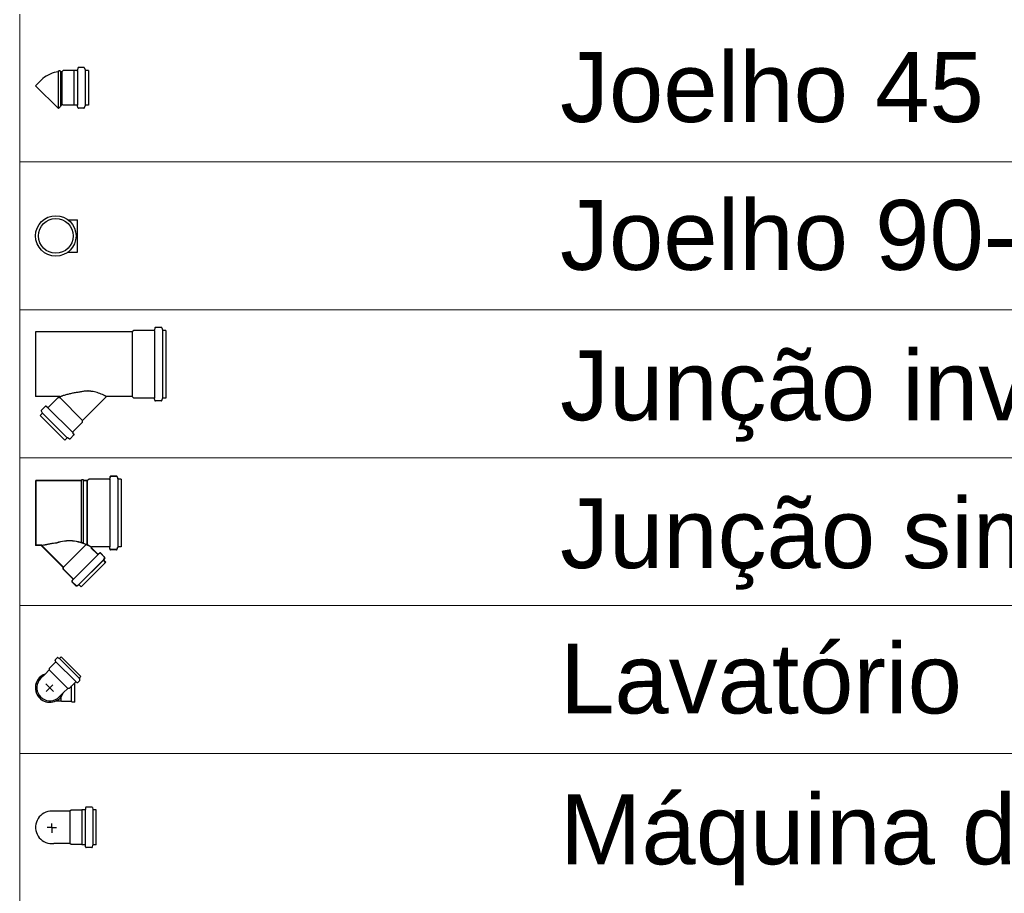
# Model space of a CAD drawing. Header units: millimetres. Extents: x 53 to 3943, y 29 to 3483.
# Tile 47 of 52: x 3912.52 to 3915.61, y 3474.72 to 3477.46. Entities that reach past the tile are written whole.
import ezdxf

# ---------------------------------------------------------------- set-up
doc = ezdxf.new("R2010")
doc.units = ezdxf.units.MM
doc.header["$MEASUREMENT"] = 0
doc.layers.add('DI-Tabelas', color=7, linetype='Continuous', lineweight=5)
doc.layers.add('Simbolos', color=5, linetype='Continuous')
doc.layers.add('Simbolos_int', color=2, linetype='Continuous')
doc.styles.add('Arial', font='txt')

msp = doc.modelspace()

# ---------------------------------------------------------------- linework, layer by layer
at = {"layer": 'DI-Tabelas'}
for p, q in [((3912.516, 3477.0169), (3912.516, 3477.4821)), ((3914.166, 3477.0169), (3912.516, 3477.0169)), ((3912.516, 3476.5517), (3912.516, 3477.0169)), ((3921.1166, 3477.0169), (3914.166, 3477.0169)), ((3914.166, 3476.5517), (3912.516, 3476.5517)), ((3912.516, 3476.0865), (3912.516, 3476.5517)), ((3921.1166, 3476.5517), (3914.166, 3476.5517)), ((3914.166, 3476.0865), (3912.516, 3476.0865)), ((3912.516, 3475.6213), (3912.516, 3476.0865)), ((3921.1166, 3476.0865), (3914.166, 3476.0865)), ((3914.166, 3475.6213), (3912.516, 3475.6213)), ((3912.516, 3475.1561), (3912.516, 3475.6213)), ((3921.1166, 3475.6213), (3914.166, 3475.6213)), ((3914.166, 3475.1561), (3912.516, 3475.1561)), ((3912.516, 3474.6909), (3912.516, 3475.1561)), ((3921.1166, 3475.1561), (3914.166, 3475.1561))]:
    msp.add_line(p, q, dxfattribs=at)
at = {"layer": 'Simbolos', "color": 7}
for p, q in [((3912.6985, 3477.312), (3912.6981, 3477.3067)), ((3912.718, 3477.3138), (3912.7005, 3477.3138)), ((3912.72, 3477.3123), (3912.7216, 3477.3064)), ((3912.6375, 3477.3009), (3912.6378, 3477.3039)), ((3912.6436, 3477.3039), (3912.6378, 3477.3039)), ((3912.6439, 3477.3009), (3912.6436, 3477.3039)), ((3912.6491, 3477.3009), (3912.6439, 3477.3009)), ((3912.6527, 3477.3045), (3912.6491, 3477.3009)), ((3912.6863, 3477.3045), (3912.6527, 3477.3045)), ((3912.6867, 3477.3049), (3912.6863, 3477.3045)), ((3912.6961, 3477.3049), (3912.6867, 3477.3049)), ((3912.7322, 3477.3049), (3912.7235, 3477.3049)), ((3912.7322, 3477.3049), (3912.7322, 3477.1955)), ((3912.5836, 3477.2746), (3912.566, 3477.2569)), ((3912.6491, 3477.1967), (3912.6377, 3477.1852)), ((3912.6527, 3477.1959), (3912.652, 3477.1967)), ((3912.6863, 3477.1959), (3912.6527, 3477.1959)), ((3912.6867, 3477.1955), (3912.6863, 3477.1959)), ((3912.6961, 3477.1955), (3912.6867, 3477.1955)), ((3912.6985, 3477.1884), (3912.6981, 3477.1937)), ((3912.72, 3477.1881), (3912.7216, 3477.194)), ((3912.7322, 3477.1955), (3912.7235, 3477.1955)), ((3912.718, 3477.1866), (3912.7005, 3477.1866)), ((3912.668, 3476.835), (3912.6982, 3476.835)), ((3912.668, 3476.7336), (3912.6982, 3476.7336)), ((3912.8698, 3476.4823), (3912.566, 3476.4823)), ((3912.566, 3476.4823), (3912.566, 3476.2791)), ((3912.8747, 3476.4872), (3912.8698, 3476.4823)), ((3912.9383, 3476.4872), (3912.8747, 3476.4872)), ((3912.9408, 3476.4942), (3912.9403, 3476.4891)), ((3912.9617, 3476.496), (3912.9428, 3476.496)), ((3912.9636, 3476.4946), (3912.9652, 3476.4887)), ((3912.976, 3476.4872), (3912.9671, 3476.4872)), ((3912.976, 3476.4872), (3912.976, 3476.2742)), ((3912.6411, 3476.2791), (3912.566, 3476.2791)), ((3912.6062, 3476.2451), (3912.6366, 3476.2755)), ((3912.6366, 3476.2755), (3912.6422, 3476.2755)), ((3912.6422, 3476.2755), (3912.6425, 3476.2757)), ((3912.7139, 3476.2038), (3912.7887, 3476.2786)), ((3912.8698, 3476.2791), (3912.7901, 3476.2791)), ((3912.8747, 3476.2742), (3912.8698, 3476.2791)), ((3912.9383, 3476.2742), (3912.8747, 3476.2742)), ((3912.9408, 3476.2673), (3912.9403, 3476.2724)), ((3912.9617, 3476.2654), (3912.9428, 3476.2654)), ((3912.9636, 3476.2669), (3912.9652, 3476.2728)), ((3912.976, 3476.2742), (3912.9671, 3476.2742)), ((3912.5841, 3476.2335), (3912.5871, 3476.2281)), ((3912.5844, 3476.2359), (3912.5968, 3476.2483)), ((3912.5995, 3476.2484), (3912.6035, 3476.245)), ((3912.5807, 3476.2196), (3912.5868, 3476.2257)), ((3912.658, 3476.1422), (3912.5807, 3476.2196)), ((3912.6836, 3476.1678), (3912.7139, 3476.1981)), ((3912.7139, 3476.1981), (3912.7139, 3476.2038)), ((3912.658, 3476.1422), (3912.6642, 3476.1484)), ((3912.6719, 3476.1456), (3912.6666, 3476.1487)), ((3912.6743, 3476.1459), (3912.6867, 3476.1583)), ((3912.6868, 3476.161), (3912.6834, 3476.1651)), ((3912.71, 3476.0138), (3912.566, 3476.0138)), ((3912.566, 3476.0138), (3912.566, 3475.8106)), ((3912.7105, 3476.0143), (3912.5665, 3476.0143)), ((3912.5665, 3476.0143), (3912.5665, 3475.8111)), ((3912.71, 3476.0138), (3912.7103, 3476.0168)), ((3912.7161, 3476.0168), (3912.7103, 3476.0168)), ((3912.7105, 3476.0143), (3912.7108, 3476.0173)), ((3912.7166, 3476.0173), (3912.7108, 3476.0173)), ((3912.7164, 3476.0138), (3912.7161, 3476.0168)), ((3912.7288, 3476.0138), (3912.7164, 3476.0138)), ((3912.7169, 3476.0143), (3912.7166, 3476.0173)), ((3912.7293, 3476.0143), (3912.7169, 3476.0143)), ((3912.7337, 3476.0187), (3912.7288, 3476.0138)), ((3912.7342, 3476.0192), (3912.7293, 3476.0143)), ((3912.7974, 3476.0187), (3912.7337, 3476.0187)), ((3912.7979, 3476.0192), (3912.7342, 3476.0192)), ((3912.7998, 3476.0257), (3912.7993, 3476.0206)), ((3912.8003, 3476.0262), (3912.7998, 3476.0211)), ((3912.8207, 3476.0275), (3912.8018, 3476.0275)), ((3912.8212, 3476.028), (3912.8023, 3476.028)), ((3912.8226, 3476.0261), (3912.8242, 3476.0202)), ((3912.8231, 3476.0266), (3912.8247, 3476.0207)), ((3912.835, 3476.0187), (3912.8261, 3476.0187)), ((3912.8355, 3476.0192), (3912.8266, 3476.0192)), ((3912.835, 3476.0187), (3912.835, 3475.8057)), ((3912.8355, 3476.0192), (3912.8355, 3475.8062)), ((3912.5839, 3475.8106), (3912.566, 3475.8106)), ((3912.5844, 3475.8111), (3912.5665, 3475.8111)), ((3912.6532, 3475.7414), (3912.5839, 3475.8106)), ((3912.6537, 3475.7419), (3912.5844, 3475.8111)), ((3912.7609, 3475.7827), (3912.7413, 3475.8023)), ((3912.7614, 3475.7832), (3912.7418, 3475.8028)), ((3912.7974, 3475.8057), (3912.7427, 3475.8057)), ((3912.7979, 3475.8062), (3912.7432, 3475.8062)), ((3912.7998, 3475.7988), (3912.7993, 3475.8039)), ((3912.8003, 3475.7993), (3912.7998, 3475.8044)), ((3912.8207, 3475.7969), (3912.8018, 3475.7969)), ((3912.8212, 3475.7974), (3912.8023, 3475.7974)), ((3912.8226, 3475.7984), (3912.8242, 3475.8043)), ((3912.8231, 3475.7989), (3912.8247, 3475.8048)), ((3912.835, 3475.8057), (3912.8261, 3475.8057)), ((3912.8355, 3475.8062), (3912.8266, 3475.8062)), ((3912.7676, 3475.786), (3912.7636, 3475.7826)), ((3912.7681, 3475.7865), (3912.7641, 3475.7831)), ((3912.7827, 3475.7735), (3912.7703, 3475.7859)), ((3912.7832, 3475.774), (3912.7708, 3475.7864)), ((3912.783, 3475.7711), (3912.78, 3475.7657)), ((3912.7864, 3475.7572), (3912.7803, 3475.7633)), ((3912.7835, 3475.7716), (3912.7805, 3475.7662)), ((3912.7869, 3475.7577), (3912.7808, 3475.7638)), ((3912.6532, 3475.7357), (3912.6532, 3475.7414)), ((3912.6835, 3475.7054), (3912.6532, 3475.7357)), ((3912.6537, 3475.7362), (3912.6537, 3475.7419)), ((3912.684, 3475.7059), (3912.6537, 3475.7362)), ((3912.7864, 3475.7572), (3912.7091, 3475.6798)), ((3912.7869, 3475.7577), (3912.7096, 3475.6803)), ((3912.6803, 3475.6986), (3912.6837, 3475.7027)), ((3912.6808, 3475.6991), (3912.6842, 3475.7032)), ((3912.6928, 3475.6835), (3912.6804, 3475.6959)), ((3912.6933, 3475.684), (3912.6809, 3475.6964)), ((3912.6952, 3475.6832), (3912.7005, 3475.6863)), ((3912.6957, 3475.6837), (3912.701, 3475.6868)), ((3912.7091, 3475.6798), (3912.7029, 3475.686)), ((3912.7096, 3475.6803), (3912.7034, 3475.6865)), ((3912.6343, 3475.4569), (3912.6276, 3475.4501)), ((3912.6368, 3475.4572), (3912.6395, 3475.4556)), ((3912.6463, 3475.4604), (3912.6419, 3475.456)), ((3912.7086, 3475.398), (3912.6463, 3475.4604)), ((3912.6289, 3475.4429), (3912.6088, 3475.4229)), ((3912.6088, 3475.4229), (3912.6088, 3475.4188)), ((3912.6275, 3475.4474), (3912.629, 3475.4456)), ((3912.5818, 3475.3918), (3912.5957, 3475.4056)), ((3912.5957, 3475.4056), (3912.6088, 3475.4188)), ((3912.7055, 3475.3885), (3912.7039, 3475.3912)), ((3912.7086, 3475.398), (3912.7042, 3475.3936)), ((3912.6539, 3475.3474), (3912.6671, 3475.3605)), ((3912.6712, 3475.3605), (3912.6671, 3475.3605)), ((3912.6912, 3475.3806), (3912.6712, 3475.3605)), ((3912.689, 3475.3171), (3912.689, 3475.3783)), ((3912.6957, 3475.3792), (3912.6939, 3475.3807)), ((3912.7052, 3475.386), (3912.6984, 3475.3793)), ((3912.6401, 3475.3336), (3912.6539, 3475.3474)), ((3912.6305, 3475.3215), (3912.6466, 3475.3215)), ((3912.649, 3475.3191), (3912.6466, 3475.3215)), ((3912.679, 3475.3191), (3912.649, 3475.3191)), ((3912.681, 3475.3171), (3912.679, 3475.3191)), ((3912.689, 3475.3171), (3912.681, 3475.3171)), ((3912.674, 3474.9742), (3912.6234, 3474.9742)), ((3912.6776, 3474.9778), (3912.674, 3474.9742)), ((3912.7112, 3474.9778), (3912.6776, 3474.9778)), ((3912.7116, 3474.9782), (3912.7112, 3474.9778)), ((3912.7209, 3474.9782), (3912.7116, 3474.9782)), ((3912.7234, 3474.9853), (3912.7229, 3474.9801)), ((3912.7429, 3474.9871), (3912.7254, 3474.9871)), ((3912.7448, 3474.9857), (3912.7464, 3474.9797)), ((3912.7571, 3474.9782), (3912.7484, 3474.9782)), ((3912.7571, 3474.8688), (3912.7571, 3474.9782)), ((3912.674, 3474.8728), (3912.6234, 3474.8728)), ((3912.6776, 3474.8692), (3912.674, 3474.8728)), ((3912.7112, 3474.8692), (3912.6776, 3474.8692)), ((3912.7116, 3474.8688), (3912.7112, 3474.8692)), ((3912.7209, 3474.8688), (3912.7116, 3474.8688)), ((3912.7234, 3474.8618), (3912.7229, 3474.867)), ((3912.7448, 3474.8614), (3912.7464, 3474.8674)), ((3912.7571, 3474.8688), (3912.7484, 3474.8688)), ((3912.7429, 3474.8599), (3912.7254, 3474.8599))]:
    msp.add_line(p, q, dxfattribs=at)
for points in [[(3912.7005, 3477.3138), (3912.7002, 3477.3138), (3912.6999, 3477.3137), (3912.6996, 3477.3136), (3912.6993, 3477.3134), (3912.6991, 3477.3132), (3912.6989, 3477.3129), (3912.6987, 3477.3126), (3912.6986, 3477.3123), (3912.6985, 3477.312)], [(3912.72, 3477.3123), (3912.7199, 3477.3126), (3912.7198, 3477.3129), (3912.7196, 3477.3131), (3912.7194, 3477.3133), (3912.7191, 3477.3135), (3912.7189, 3477.3136), (3912.7186, 3477.3137), (3912.7183, 3477.3138), (3912.718, 3477.3138)], [(3912.6375, 3477.3009), (3912.6308, 3477.2998), (3912.6242, 3477.2982), (3912.6178, 3477.2961), (3912.6115, 3477.2936), (3912.6054, 3477.2906), (3912.5995, 3477.2872), (3912.5939, 3477.2834), (3912.5886, 3477.2791), (3912.5836, 3477.2746)], [(3912.6961, 3477.3049), (3912.6964, 3477.3049), (3912.6967, 3477.305), (3912.697, 3477.3052), (3912.6973, 3477.3053), (3912.6975, 3477.3056), (3912.6977, 3477.3058), (3912.6979, 3477.3061), (3912.698, 3477.3064), (3912.6981, 3477.3067)], [(3912.7216, 3477.3064), (3912.7217, 3477.3061), (3912.7218, 3477.3059), (3912.722, 3477.3056), (3912.7222, 3477.3054), (3912.7224, 3477.3053), (3912.7227, 3477.3051), (3912.7229, 3477.305), (3912.7232, 3477.3049), (3912.7235, 3477.3049)], [(3912.652, 3477.1967), (3912.6517, 3477.1969), (3912.6514, 3477.1971), (3912.6511, 3477.1972), (3912.6507, 3477.1972), (3912.6504, 3477.1972), (3912.6501, 3477.1972), (3912.6497, 3477.1971), (3912.6494, 3477.1969), (3912.6492, 3477.1967)], [(3912.6981, 3477.1937), (3912.698, 3477.194), (3912.6979, 3477.1943), (3912.6977, 3477.1946), (3912.6975, 3477.1949), (3912.6973, 3477.1951), (3912.697, 3477.1953), (3912.6967, 3477.1954), (3912.6964, 3477.1955), (3912.6961, 3477.1955)], [(3912.6985, 3477.1884), (3912.6986, 3477.1881), (3912.6987, 3477.1878), (3912.6989, 3477.1875), (3912.6991, 3477.1873), (3912.6993, 3477.187), (3912.6996, 3477.1869), (3912.6999, 3477.1867), (3912.7002, 3477.1866), (3912.7005, 3477.1866)], [(3912.718, 3477.1866), (3912.7183, 3477.1866), (3912.7186, 3477.1867), (3912.7189, 3477.1868), (3912.7191, 3477.187), (3912.7194, 3477.1871), (3912.7196, 3477.1873), (3912.7198, 3477.1876), (3912.7199, 3477.1878), (3912.72, 3477.1881)], [(3912.7235, 3477.1955), (3912.7232, 3477.1955), (3912.7229, 3477.1954), (3912.7227, 3477.1953), (3912.7224, 3477.1952), (3912.7222, 3477.195), (3912.722, 3477.1948), (3912.7218, 3477.1946), (3912.7217, 3477.1943), (3912.7216, 3477.194)], [(3912.9383, 3476.4872), (3912.9387, 3476.4873), (3912.939, 3476.4874), (3912.9393, 3476.4875), (3912.9396, 3476.4877), (3912.9398, 3476.4879), (3912.94, 3476.4881), (3912.9402, 3476.4884), (3912.9403, 3476.4887), (3912.9403, 3476.4891)], [(3912.9428, 3476.496), (3912.9425, 3476.496), (3912.9421, 3476.4959), (3912.9418, 3476.4958), (3912.9416, 3476.4956), (3912.9413, 3476.4954), (3912.9411, 3476.4951), (3912.941, 3476.4949), (3912.9409, 3476.4945), (3912.9408, 3476.4942)], [(3912.9636, 3476.4946), (3912.9635, 3476.4948), (3912.9634, 3476.4951), (3912.9632, 3476.4953), (3912.963, 3476.4955), (3912.9628, 3476.4957), (3912.9626, 3476.4959), (3912.9623, 3476.496), (3912.962, 3476.496), (3912.9617, 3476.496)], [(3912.9652, 3476.4887), (3912.9653, 3476.4885), (3912.9654, 3476.4882), (3912.9656, 3476.488), (3912.9658, 3476.4877), (3912.966, 3476.4876), (3912.9663, 3476.4874), (3912.9666, 3476.4873), (3912.9668, 3476.4873), (3912.9671, 3476.4872)], [(3912.6425, 3476.2757), (3912.6427, 3476.2759), (3912.6428, 3476.2761), (3912.6429, 3476.2764), (3912.643, 3476.2766), (3912.6431, 3476.2769), (3912.6431, 3476.2771), (3912.6431, 3476.2774), (3912.643, 3476.2777), (3912.6429, 3476.2779), (3912.6428, 3476.2781), (3912.6427, 3476.2784), (3912.6425, 3476.2786), (3912.6423, 3476.2787), (3912.6421, 3476.2789), (3912.6418, 3476.279), (3912.6416, 3476.2791), (3912.6413, 3476.2791), (3912.6411, 3476.2791)], [(3912.7901, 3476.2791), (3912.7899, 3476.2791), (3912.7898, 3476.2791), (3912.7896, 3476.2791), (3912.7894, 3476.279), (3912.7893, 3476.279), (3912.7891, 3476.2789), (3912.789, 3476.2788), (3912.7888, 3476.2787), (3912.7887, 3476.2786)], [(3912.9403, 3476.2724), (3912.9403, 3476.2727), (3912.9402, 3476.2731), (3912.94, 3476.2733), (3912.9398, 3476.2736), (3912.9396, 3476.2738), (3912.9393, 3476.274), (3912.939, 3476.2741), (3912.9387, 3476.2742), (3912.9383, 3476.2742)], [(3912.9408, 3476.2673), (3912.9409, 3476.2669), (3912.941, 3476.2666), (3912.9411, 3476.2663), (3912.9413, 3476.2661), (3912.9416, 3476.2659), (3912.9418, 3476.2657), (3912.9421, 3476.2656), (3912.9425, 3476.2655), (3912.9428, 3476.2654)], [(3912.9617, 3476.2654), (3912.962, 3476.2655), (3912.9623, 3476.2655), (3912.9626, 3476.2656), (3912.9628, 3476.2658), (3912.963, 3476.2659), (3912.9632, 3476.2662), (3912.9634, 3476.2664), (3912.9635, 3476.2667), (3912.9636, 3476.2669)], [(3912.9671, 3476.2742), (3912.9668, 3476.2742), (3912.9666, 3476.2742), (3912.9663, 3476.2741), (3912.966, 3476.2739), (3912.9658, 3476.2737), (3912.9656, 3476.2735), (3912.9654, 3476.2733), (3912.9653, 3476.273), (3912.9652, 3476.2728)], [(3912.5844, 3476.2359), (3912.5842, 3476.2357), (3912.584, 3476.2354), (3912.5839, 3476.2351), (3912.5839, 3476.2349), (3912.5838, 3476.2346), (3912.5838, 3476.2343), (3912.5839, 3476.234), (3912.584, 3476.2337), (3912.5841, 3476.2335)], [(3912.5868, 3476.2257), (3912.587, 3476.2259), (3912.5872, 3476.2262), (3912.5873, 3476.2265), (3912.5874, 3476.2267), (3912.5874, 3476.227), (3912.5874, 3476.2273), (3912.5874, 3476.2276), (3912.5873, 3476.2279), (3912.5871, 3476.2281)], [(3912.5995, 3476.2484), (3912.5992, 3476.2486), (3912.5989, 3476.2487), (3912.5986, 3476.2488), (3912.5983, 3476.2489), (3912.5979, 3476.2488), (3912.5976, 3476.2488), (3912.5973, 3476.2487), (3912.597, 3476.2485), (3912.5968, 3476.2483)], [(3912.6035, 3476.245), (3912.6038, 3476.2448), (3912.6041, 3476.2447), (3912.6044, 3476.2446), (3912.6047, 3476.2445), (3912.6051, 3476.2446), (3912.6054, 3476.2446), (3912.6057, 3476.2447), (3912.606, 3476.2449), (3912.6062, 3476.2451)], [(3912.6836, 3476.1678), (3912.6834, 3476.1675), (3912.6832, 3476.1672), (3912.6831, 3476.1669), (3912.683, 3476.1666), (3912.683, 3476.1663), (3912.683, 3476.166), (3912.6831, 3476.1656), (3912.6833, 3476.1653), (3912.6835, 3476.1651)], [(3912.6666, 3476.1487), (3912.6663, 3476.1488), (3912.6661, 3476.1489), (3912.6658, 3476.149), (3912.6655, 3476.149), (3912.6652, 3476.1489), (3912.6649, 3476.1488), (3912.6646, 3476.1487), (3912.6644, 3476.1486), (3912.6642, 3476.1484)], [(3912.6719, 3476.1456), (3912.6722, 3476.1455), (3912.6724, 3476.1454), (3912.6727, 3476.1454), (3912.673, 3476.1454), (3912.6733, 3476.1454), (3912.6736, 3476.1455), (3912.6739, 3476.1456), (3912.6741, 3476.1458), (3912.6743, 3476.1459)], [(3912.6867, 3476.1583), (3912.6869, 3476.1586), (3912.6871, 3476.1589), (3912.6872, 3476.1592), (3912.6873, 3476.1595), (3912.6873, 3476.1598), (3912.6873, 3476.1601), (3912.6872, 3476.1605), (3912.687, 3476.1608), (3912.6868, 3476.161)], [(3912.7974, 3476.0187), (3912.7977, 3476.0188), (3912.798, 3476.0189), (3912.7983, 3476.019), (3912.7986, 3476.0192), (3912.7988, 3476.0194), (3912.799, 3476.0196), (3912.7992, 3476.0199), (3912.7993, 3476.0202), (3912.7994, 3476.0206)], [(3912.7979, 3476.0192), (3912.7982, 3476.0193), (3912.7985, 3476.0194), (3912.7988, 3476.0195), (3912.7991, 3476.0197), (3912.7993, 3476.0199), (3912.7995, 3476.0201), (3912.7997, 3476.0204), (3912.7998, 3476.0207), (3912.7999, 3476.0211)], [(3912.8018, 3476.0275), (3912.8015, 3476.0275), (3912.8011, 3476.0274), (3912.8008, 3476.0273), (3912.8006, 3476.0271), (3912.8003, 3476.0269), (3912.8001, 3476.0266), (3912.8, 3476.0264), (3912.7999, 3476.026), (3912.7998, 3476.0257)], [(3912.8023, 3476.028), (3912.802, 3476.028), (3912.8016, 3476.0279), (3912.8013, 3476.0278), (3912.8011, 3476.0276), (3912.8008, 3476.0274), (3912.8006, 3476.0271), (3912.8005, 3476.0269), (3912.8004, 3476.0265), (3912.8003, 3476.0262)], [(3912.8226, 3476.0261), (3912.8225, 3476.0263), (3912.8224, 3476.0266), (3912.8222, 3476.0268), (3912.822, 3476.027), (3912.8218, 3476.0272), (3912.8216, 3476.0274), (3912.8213, 3476.0275), (3912.821, 3476.0275), (3912.8207, 3476.0275)], [(3912.8231, 3476.0266), (3912.823, 3476.0268), (3912.8229, 3476.0271), (3912.8227, 3476.0273), (3912.8225, 3476.0275), (3912.8223, 3476.0277), (3912.8221, 3476.0279), (3912.8218, 3476.028), (3912.8215, 3476.028), (3912.8212, 3476.028)], [(3912.8242, 3476.0202), (3912.8243, 3476.02), (3912.8244, 3476.0197), (3912.8246, 3476.0195), (3912.8248, 3476.0192), (3912.825, 3476.0191), (3912.8253, 3476.0189), (3912.8256, 3476.0188), (3912.8258, 3476.0188), (3912.8261, 3476.0187)], [(3912.8247, 3476.0207), (3912.8248, 3476.0205), (3912.8249, 3476.0202), (3912.8251, 3476.02), (3912.8253, 3476.0197), (3912.8255, 3476.0196), (3912.8258, 3476.0194), (3912.8261, 3476.0193), (3912.8263, 3476.0193), (3912.8266, 3476.0192)], [(3912.5856, 3475.8098), (3912.5855, 3475.8099), (3912.5853, 3475.8101), (3912.5851, 3475.8102), (3912.585, 3475.8104), (3912.5848, 3475.8105), (3912.5846, 3475.8105), (3912.5844, 3475.8106), (3912.5841, 3475.8106), (3912.5839, 3475.8106)], [(3912.5861, 3475.8103), (3912.586, 3475.8104), (3912.5858, 3475.8106), (3912.5856, 3475.8107), (3912.5855, 3475.8109), (3912.5853, 3475.811), (3912.5851, 3475.811), (3912.5849, 3475.8111), (3912.5846, 3475.8111), (3912.5844, 3475.8111)], [(3912.7427, 3475.8057), (3912.7424, 3475.8057), (3912.7422, 3475.8057), (3912.7419, 3475.8056), (3912.7417, 3475.8055), (3912.7415, 3475.8053), (3912.7413, 3475.8052), (3912.7411, 3475.805), (3912.741, 3475.8047), (3912.7409, 3475.8045), (3912.7408, 3475.8043), (3912.7407, 3475.804), (3912.7407, 3475.8037), (3912.7407, 3475.8035), (3912.7408, 3475.8032), (3912.7409, 3475.803), (3912.741, 3475.8027), (3912.7411, 3475.8025), (3912.7413, 3475.8023)], [(3912.7432, 3475.8062), (3912.7429, 3475.8062), (3912.7427, 3475.8062), (3912.7424, 3475.8061), (3912.7422, 3475.806), (3912.742, 3475.8058), (3912.7418, 3475.8057), (3912.7416, 3475.8055), (3912.7415, 3475.8052), (3912.7414, 3475.805), (3912.7413, 3475.8048), (3912.7412, 3475.8045), (3912.7412, 3475.8042), (3912.7412, 3475.804), (3912.7413, 3475.8037), (3912.7414, 3475.8035), (3912.7415, 3475.8032), (3912.7416, 3475.803), (3912.7418, 3475.8028)], [(3912.7994, 3475.8039), (3912.7993, 3475.8042), (3912.7992, 3475.8046), (3912.799, 3475.8048), (3912.7988, 3475.8051), (3912.7986, 3475.8053), (3912.7983, 3475.8055), (3912.798, 3475.8056), (3912.7977, 3475.8057), (3912.7974, 3475.8057)], [(3912.7999, 3475.8044), (3912.7998, 3475.8047), (3912.7997, 3475.8051), (3912.7995, 3475.8053), (3912.7993, 3475.8056), (3912.7991, 3475.8058), (3912.7988, 3475.806), (3912.7985, 3475.8061), (3912.7982, 3475.8062), (3912.7979, 3475.8062)], [(3912.7998, 3475.7988), (3912.7999, 3475.7984), (3912.8, 3475.7981), (3912.8001, 3475.7978), (3912.8003, 3475.7976), (3912.8006, 3475.7974), (3912.8008, 3475.7972), (3912.8011, 3475.7971), (3912.8015, 3475.797), (3912.8018, 3475.7969)], [(3912.8003, 3475.7993), (3912.8004, 3475.7989), (3912.8005, 3475.7986), (3912.8006, 3475.7983), (3912.8008, 3475.7981), (3912.8011, 3475.7979), (3912.8013, 3475.7977), (3912.8016, 3475.7976), (3912.802, 3475.7975), (3912.8023, 3475.7974)], [(3912.8207, 3475.7969), (3912.821, 3475.797), (3912.8213, 3475.797), (3912.8216, 3475.7971), (3912.8218, 3475.7973), (3912.822, 3475.7974), (3912.8222, 3475.7977), (3912.8224, 3475.7979), (3912.8225, 3475.7982), (3912.8226, 3475.7984)], [(3912.8212, 3475.7974), (3912.8215, 3475.7975), (3912.8218, 3475.7975), (3912.8221, 3475.7976), (3912.8223, 3475.7978), (3912.8225, 3475.7979), (3912.8227, 3475.7982), (3912.8229, 3475.7984), (3912.823, 3475.7987), (3912.8231, 3475.7989)], [(3912.8261, 3475.8057), (3912.8258, 3475.8057), (3912.8256, 3475.8057), (3912.8253, 3475.8056), (3912.825, 3475.8054), (3912.8248, 3475.8052), (3912.8246, 3475.805), (3912.8244, 3475.8048), (3912.8243, 3475.8045), (3912.8242, 3475.8043)], [(3912.8266, 3475.8062), (3912.8263, 3475.8062), (3912.8261, 3475.8062), (3912.8258, 3475.8061), (3912.8255, 3475.8059), (3912.8253, 3475.8057), (3912.8251, 3475.8055), (3912.8249, 3475.8053), (3912.8248, 3475.805), (3912.8247, 3475.8048)], [(3912.7609, 3475.7827), (3912.7611, 3475.7825), (3912.7614, 3475.7823), (3912.7617, 3475.7822), (3912.7621, 3475.7822), (3912.7624, 3475.7821), (3912.7627, 3475.7822), (3912.763, 3475.7823), (3912.7633, 3475.7824), (3912.7636, 3475.7826)], [(3912.7614, 3475.7832), (3912.7616, 3475.783), (3912.7619, 3475.7828), (3912.7622, 3475.7827), (3912.7626, 3475.7827), (3912.7629, 3475.7826), (3912.7632, 3475.7827), (3912.7635, 3475.7828), (3912.7638, 3475.7829), (3912.7641, 3475.7831)], [(3912.7703, 3475.7859), (3912.7701, 3475.7861), (3912.7698, 3475.7863), (3912.7695, 3475.7864), (3912.7692, 3475.7864), (3912.7689, 3475.7865), (3912.7685, 3475.7864), (3912.7682, 3475.7863), (3912.7679, 3475.7862), (3912.7676, 3475.786)], [(3912.7708, 3475.7864), (3912.7706, 3475.7866), (3912.7703, 3475.7868), (3912.77, 3475.7869), (3912.7697, 3475.7869), (3912.7694, 3475.787), (3912.769, 3475.7869), (3912.7687, 3475.7868), (3912.7684, 3475.7867), (3912.7681, 3475.7865)], [(3912.78, 3475.7657), (3912.7799, 3475.7655), (3912.7798, 3475.7652), (3912.7797, 3475.7649), (3912.7797, 3475.7646), (3912.7798, 3475.7643), (3912.7798, 3475.7641), (3912.7799, 3475.7638), (3912.7801, 3475.7635), (3912.7803, 3475.7633)], [(3912.7805, 3475.7662), (3912.7804, 3475.766), (3912.7803, 3475.7657), (3912.7802, 3475.7654), (3912.7802, 3475.7651), (3912.7803, 3475.7648), (3912.7803, 3475.7646), (3912.7804, 3475.7643), (3912.7806, 3475.764), (3912.7808, 3475.7638)], [(3912.7831, 3475.7711), (3912.7832, 3475.7713), (3912.7833, 3475.7716), (3912.7833, 3475.7719), (3912.7833, 3475.7722), (3912.7833, 3475.7725), (3912.7832, 3475.7727), (3912.7831, 3475.773), (3912.7829, 3475.7733), (3912.7827, 3475.7735)], [(3912.7836, 3475.7716), (3912.7837, 3475.7718), (3912.7838, 3475.7721), (3912.7838, 3475.7724), (3912.7838, 3475.7727), (3912.7838, 3475.773), (3912.7837, 3475.7732), (3912.7836, 3475.7735), (3912.7834, 3475.7738), (3912.7832, 3475.774)], [(3912.6837, 3475.7027), (3912.6839, 3475.7029), (3912.684, 3475.7032), (3912.6841, 3475.7035), (3912.6841, 3475.7039), (3912.6841, 3475.7042), (3912.684, 3475.7045), (3912.6839, 3475.7048), (3912.6838, 3475.7051), (3912.6835, 3475.7054)], [(3912.6842, 3475.7032), (3912.6844, 3475.7034), (3912.6845, 3475.7037), (3912.6846, 3475.704), (3912.6846, 3475.7044), (3912.6846, 3475.7047), (3912.6845, 3475.705), (3912.6844, 3475.7053), (3912.6843, 3475.7056), (3912.684, 3475.7059)], [(3912.6803, 3475.6986), (3912.6801, 3475.6984), (3912.6799, 3475.6981), (3912.6799, 3475.6977), (3912.6798, 3475.6974), (3912.6798, 3475.6971), (3912.6799, 3475.6968), (3912.68, 3475.6965), (3912.6802, 3475.6962), (3912.6804, 3475.6959)], [(3912.6808, 3475.6991), (3912.6806, 3475.6989), (3912.6804, 3475.6986), (3912.6804, 3475.6982), (3912.6803, 3475.6979), (3912.6803, 3475.6976), (3912.6804, 3475.6973), (3912.6805, 3475.697), (3912.6807, 3475.6967), (3912.6809, 3475.6964)], [(3912.6928, 3475.6835), (3912.693, 3475.6833), (3912.6933, 3475.6832), (3912.6935, 3475.6831), (3912.6938, 3475.683), (3912.6941, 3475.6829), (3912.6944, 3475.683), (3912.6947, 3475.683), (3912.6949, 3475.6831), (3912.6952, 3475.6832)], [(3912.6933, 3475.684), (3912.6935, 3475.6838), (3912.6938, 3475.6837), (3912.694, 3475.6836), (3912.6943, 3475.6835), (3912.6946, 3475.6834), (3912.6949, 3475.6835), (3912.6952, 3475.6835), (3912.6954, 3475.6836), (3912.6957, 3475.6837)], [(3912.7029, 3475.686), (3912.7027, 3475.6862), (3912.7025, 3475.6863), (3912.7022, 3475.6864), (3912.7019, 3475.6865), (3912.7016, 3475.6866), (3912.7014, 3475.6866), (3912.7011, 3475.6865), (3912.7008, 3475.6864), (3912.7005, 3475.6863)], [(3912.7034, 3475.6865), (3912.7032, 3475.6867), (3912.703, 3475.6868), (3912.7027, 3475.6869), (3912.7024, 3475.687), (3912.7021, 3475.6871), (3912.7019, 3475.6871), (3912.7016, 3475.687), (3912.7013, 3475.6869), (3912.701, 3475.6868)], [(3912.6367, 3475.4572), (3912.6365, 3475.4573), (3912.6362, 3475.4574), (3912.6359, 3475.4575), (3912.6356, 3475.4575), (3912.6353, 3475.4574), (3912.6351, 3475.4574), (3912.6348, 3475.4572), (3912.6346, 3475.4571), (3912.6343, 3475.4569)], [(3912.6395, 3475.4557), (3912.6397, 3475.4555), (3912.64, 3475.4554), (3912.6403, 3475.4554), (3912.6406, 3475.4554), (3912.6409, 3475.4554), (3912.6412, 3475.4555), (3912.6414, 3475.4556), (3912.6417, 3475.4558), (3912.6419, 3475.456)], [(3912.6276, 3475.4501), (3912.6274, 3475.4499), (3912.6272, 3475.4496), (3912.6271, 3475.4493), (3912.627, 3475.449), (3912.627, 3475.4486), (3912.627, 3475.4483), (3912.6271, 3475.448), (3912.6273, 3475.4477), (3912.6275, 3475.4474)], [(3912.6289, 3475.4429), (3912.6291, 3475.4432), (3912.6292, 3475.4435), (3912.6294, 3475.4438), (3912.6294, 3475.4441), (3912.6294, 3475.4444), (3912.6294, 3475.4448), (3912.6293, 3475.4451), (3912.6292, 3475.4454), (3912.629, 3475.4456)], [(3912.5819, 3475.3918), (3912.5773, 3475.3863), (3912.5737, 3475.3801), (3912.5712, 3475.3734), (3912.57, 3475.3663), (3912.57, 3475.3591), (3912.5712, 3475.352), (3912.5737, 3475.3453), (3912.5773, 3475.3391), (3912.5819, 3475.3336), (3912.5874, 3475.329), (3912.5936, 3475.3254), (3912.6003, 3475.3229), (3912.6074, 3475.3217), (3912.6146, 3475.3217), (3912.6216, 3475.3229), (3912.6284, 3475.3254), (3912.6346, 3475.329), (3912.6401, 3475.3336)], [(3912.7043, 3475.3936), (3912.7041, 3475.3934), (3912.7039, 3475.3931), (3912.7038, 3475.3929), (3912.7037, 3475.3926), (3912.7037, 3475.3923), (3912.7037, 3475.392), (3912.7037, 3475.3917), (3912.7038, 3475.3914), (3912.7039, 3475.3912)], [(3912.6939, 3475.3807), (3912.6937, 3475.3809), (3912.6934, 3475.381), (3912.6931, 3475.3811), (3912.6927, 3475.3812), (3912.6924, 3475.3811), (3912.6921, 3475.3811), (3912.6918, 3475.381), (3912.6915, 3475.3808), (3912.6912, 3475.3806)], [(3912.6957, 3475.3792), (3912.696, 3475.379), (3912.6963, 3475.3788), (3912.6966, 3475.3787), (3912.6969, 3475.3787), (3912.6973, 3475.3787), (3912.6976, 3475.3788), (3912.6979, 3475.3789), (3912.6982, 3475.3791), (3912.6984, 3475.3793)], [(3912.7052, 3475.386), (3912.7054, 3475.3863), (3912.7055, 3475.3865), (3912.7056, 3475.3868), (3912.7057, 3475.3871), (3912.7058, 3475.3873), (3912.7058, 3475.3876), (3912.7057, 3475.3879), (3912.7056, 3475.3882), (3912.7055, 3475.3885)], [(3912.6234, 3474.9742), (3912.617, 3474.9746), (3912.6106, 3474.9742), (3912.6043, 3474.973), (3912.5982, 3474.971), (3912.5924, 3474.9683), (3912.587, 3474.9649), (3912.5821, 3474.9608), (3912.5777, 3474.9561), (3912.5739, 3474.9509), (3912.5708, 3474.9453), (3912.5685, 3474.9393), (3912.5669, 3474.9331), (3912.5661, 3474.9267), (3912.5661, 3474.9203), (3912.5669, 3474.914), (3912.5685, 3474.9077), (3912.5708, 3474.9018), (3912.5739, 3474.8962), (3912.5777, 3474.891), (3912.5821, 3474.8863), (3912.587, 3474.8822), (3912.5924, 3474.8788), (3912.5982, 3474.876), (3912.6043, 3474.874), (3912.6106, 3474.8728), (3912.617, 3474.8724), (3912.6234, 3474.8728)], [(3912.7209, 3474.9782), (3912.7213, 3474.9783), (3912.7216, 3474.9783), (3912.7219, 3474.9785), (3912.7222, 3474.9787), (3912.7224, 3474.9789), (3912.7226, 3474.9791), (3912.7228, 3474.9794), (3912.7229, 3474.9797), (3912.7229, 3474.9801)], [(3912.7254, 3474.9871), (3912.7251, 3474.9871), (3912.7247, 3474.987), (3912.7244, 3474.9869), (3912.7242, 3474.9867), (3912.7239, 3474.9865), (3912.7237, 3474.9862), (3912.7236, 3474.9859), (3912.7234, 3474.9856), (3912.7234, 3474.9853)], [(3912.7448, 3474.9857), (3912.7447, 3474.9859), (3912.7446, 3474.9862), (3912.7444, 3474.9864), (3912.7442, 3474.9866), (3912.744, 3474.9868), (3912.7438, 3474.9869), (3912.7435, 3474.987), (3912.7432, 3474.9871), (3912.7429, 3474.9871)], [(3912.7464, 3474.9797), (3912.7465, 3474.9794), (3912.7467, 3474.9792), (3912.7468, 3474.9789), (3912.747, 3474.9787), (3912.7473, 3474.9786), (3912.7475, 3474.9784), (3912.7478, 3474.9783), (3912.7481, 3474.9783), (3912.7484, 3474.9782)], [(3912.7229, 3474.867), (3912.7229, 3474.8673), (3912.7228, 3474.8676), (3912.7226, 3474.8679), (3912.7224, 3474.8682), (3912.7222, 3474.8684), (3912.7219, 3474.8686), (3912.7216, 3474.8687), (3912.7213, 3474.8688), (3912.7209, 3474.8688)], [(3912.7484, 3474.8688), (3912.7481, 3474.8688), (3912.7478, 3474.8687), (3912.7475, 3474.8686), (3912.7473, 3474.8685), (3912.747, 3474.8683), (3912.7468, 3474.8681), (3912.7467, 3474.8679), (3912.7465, 3474.8676), (3912.7464, 3474.8674)], [(3912.7234, 3474.8618), (3912.7234, 3474.8614), (3912.7236, 3474.8611), (3912.7237, 3474.8608), (3912.7239, 3474.8606), (3912.7242, 3474.8604), (3912.7244, 3474.8602), (3912.7247, 3474.86), (3912.7251, 3474.86), (3912.7254, 3474.8599)], [(3912.7429, 3474.8599), (3912.7432, 3474.86), (3912.7435, 3474.86), (3912.7438, 3474.8601), (3912.744, 3474.8603), (3912.7442, 3474.8604), (3912.7444, 3474.8606), (3912.7446, 3474.8609), (3912.7447, 3474.8611), (3912.7448, 3474.8614)]]:
    msp.add_lwpolyline(points, dxfattribs=at)
msp.add_circle((3912.6296, 3476.7843), 0.0636, dxfattribs=at)
at = {"layer": 'Simbolos_int', "color": 7}
for p, q in [((3912.6375, 3477.3009), (3912.6375, 3477.1854)), ((3912.6439, 3477.3009), (3912.6439, 3477.1914)), ((3912.6491, 3477.3009), (3912.6491, 3477.1966)), ((3912.6867, 3477.3049), (3912.6867, 3477.1955)), ((3912.6979, 3477.3049), (3912.6979, 3477.1955)), ((3912.722, 3477.3049), (3912.722, 3477.1955)), ((3912.6377, 3477.1852), (3912.566, 3477.2569)), ((3912.6982, 3476.7336), (3912.6982, 3476.835)), ((3912.8698, 3476.4823), (3912.8698, 3476.2791)), ((3912.9402, 3476.4872), (3912.9402, 3476.2742)), ((3912.9656, 3476.4872), (3912.9656, 3476.2742)), ((3912.6422, 3476.2755), (3912.7139, 3476.2038)), ((3912.6823, 3476.1665), (3912.6049, 3476.2438)), ((3912.6653, 3476.1495), (3912.5879, 3476.2268)), ((3912.71, 3475.8185), (3912.71, 3476.0138)), ((3912.7105, 3475.819), (3912.7105, 3476.0143)), ((3912.7164, 3475.8163), (3912.7164, 3476.0138)), ((3912.7169, 3475.8168), (3912.7169, 3476.0143)), ((3912.7288, 3475.8111), (3912.7288, 3476.0138)), ((3912.7293, 3475.8116), (3912.7293, 3476.0143)), ((3912.7992, 3476.0187), (3912.7992, 3475.8057)), ((3912.7997, 3476.0192), (3912.7997, 3475.8062)), ((3912.8246, 3476.0187), (3912.8246, 3475.8057)), ((3912.8251, 3476.0192), (3912.8251, 3475.8062)), ((3912.7247, 3475.8129), (3912.6532, 3475.7414)), ((3912.7252, 3475.8134), (3912.6537, 3475.7419)), ((3912.7622, 3475.7814), (3912.6848, 3475.7041)), ((3912.7627, 3475.7819), (3912.6853, 3475.7046)), ((3912.7792, 3475.7644), (3912.7018, 3475.6871)), ((3912.7797, 3475.7649), (3912.7023, 3475.6876)), ((3912.6408, 3475.4549), (3912.7032, 3475.3925)), ((3912.6301, 3475.4442), (3912.6925, 3475.3819)), ((3912.6088, 3475.4188), (3912.6671, 3475.3605)), ((3912.6227, 3475.351), (3912.5985, 3475.3752)), ((3912.5996, 3475.3513), (3912.6201, 3475.3718)), ((3912.679, 3475.3191), (3912.679, 3475.3683)), ((3912.6466, 3475.3215), (3912.6466, 3475.3342)), ((3912.674, 3474.9742), (3912.674, 3474.8728)), ((3912.7116, 3474.9782), (3912.7116, 3474.8688)), ((3912.7228, 3474.8688), (3912.7228, 3474.9782)), ((3912.7468, 3474.8688), (3912.7468, 3474.9782)), ((3912.6171, 3474.9235), (3912.6171, 3474.9359)), ((3912.6171, 3474.9235), (3912.602, 3474.9235)), ((3912.6171, 3474.9235), (3912.6171, 3474.9057)), ((3912.6171, 3474.9235), (3912.6314, 3474.9235))]:
    msp.add_line(p, q, dxfattribs=at)
for points in [[(3912.702, 3476.2924), (3912.6991, 3476.2921), (3912.6962, 3476.2917), (3912.6932, 3476.2913), (3912.6903, 3476.2908), (3912.6875, 3476.2903), (3912.6846, 3476.2897), (3912.6817, 3476.2891), (3912.6788, 3476.2884), (3912.676, 3476.2877)], [(3912.7273, 3476.2961), (3912.7245, 3476.2959), (3912.7216, 3476.2957), (3912.7188, 3476.2954), (3912.716, 3476.295), (3912.7132, 3476.2946), (3912.7104, 3476.2941), (3912.7076, 3476.2936), (3912.7048, 3476.293), (3912.702, 3476.2924)], [(3912.7314, 3476.2964), (3912.7309, 3476.2964), (3912.7305, 3476.2963), (3912.73, 3476.2963), (3912.7296, 3476.2963), (3912.7291, 3476.2963), (3912.7287, 3476.2963), (3912.7282, 3476.2962), (3912.7278, 3476.2962), (3912.7273, 3476.2961)], [(3912.7424, 3476.295), (3912.7412, 3476.2952), (3912.74, 3476.2954), (3912.7387, 3476.2956), (3912.7375, 3476.2958), (3912.7363, 3476.2959), (3912.7351, 3476.296), (3912.7338, 3476.2962), (3912.7326, 3476.2963), (3912.7314, 3476.2964)], [(3912.7802, 3476.2832), (3912.7762, 3476.2851), (3912.7721, 3476.2868), (3912.768, 3476.2884), (3912.7638, 3476.2899), (3912.7596, 3476.2912), (3912.7554, 3476.2924), (3912.7511, 3476.2934), (3912.7468, 3476.2943), (3912.7424, 3476.295)], [(3912.6504, 3476.2807), (3912.6495, 3476.2804), (3912.6487, 3476.2801), (3912.6479, 3476.2798), (3912.647, 3476.2795), (3912.6462, 3476.2791), (3912.6454, 3476.2788), (3912.6446, 3476.2784), (3912.6438, 3476.2781), (3912.643, 3476.2777)], [(3912.676, 3476.2876), (3912.6731, 3476.2871), (3912.6702, 3476.2865), (3912.6673, 3476.2858), (3912.6645, 3476.2851), (3912.6616, 3476.2843), (3912.6588, 3476.2835), (3912.656, 3476.2826), (3912.6531, 3476.2817), (3912.6504, 3476.2807)], [(3912.7894, 3476.279), (3912.7884, 3476.2795), (3912.7874, 3476.28), (3912.7864, 3476.2805), (3912.7853, 3476.281), (3912.7843, 3476.2815), (3912.7833, 3476.2819), (3912.7822, 3476.2824), (3912.7812, 3476.2828), (3912.7802, 3476.2833)], [(3912.6889, 3475.8242), (3912.6826, 3475.8248), (3912.6762, 3475.8251), (3912.6699, 3475.825), (3912.6635, 3475.8247), (3912.6572, 3475.8241), (3912.6509, 3475.8231), (3912.6447, 3475.8219), (3912.6385, 3475.8204), (3912.6324, 3475.8186)], [(3912.6319, 3475.8181), (3912.6267, 3475.8173), (3912.6216, 3475.8165), (3912.6164, 3475.8156), (3912.6113, 3475.8147), (3912.6061, 3475.8138), (3912.601, 3475.8128), (3912.5958, 3475.8118), (3912.5907, 3475.8108), (3912.5856, 3475.8098)], [(3912.6324, 3475.8186), (3912.6272, 3475.8178), (3912.6221, 3475.817), (3912.6169, 3475.8161), (3912.6118, 3475.8152), (3912.6066, 3475.8143), (3912.6015, 3475.8133), (3912.5963, 3475.8123), (3912.5912, 3475.8113), (3912.5861, 3475.8103)], [(3912.6884, 3475.8237), (3912.6821, 3475.8243), (3912.6757, 3475.8246), (3912.6694, 3475.8245), (3912.663, 3475.8242), (3912.6567, 3475.8236), (3912.6504, 3475.8226), (3912.6442, 3475.8214), (3912.638, 3475.8199), (3912.6319, 3475.8181)], [(3912.7409, 3475.8047), (3912.7355, 3475.8077), (3912.7299, 3475.8106), (3912.7242, 3475.8132), (3912.7185, 3475.8155), (3912.7126, 3475.8177), (3912.7066, 3475.8196), (3912.7006, 3475.8212), (3912.6945, 3475.8226), (3912.6884, 3475.8238)], [(3912.7414, 3475.8052), (3912.736, 3475.8082), (3912.7304, 3475.8111), (3912.7247, 3475.8137), (3912.719, 3475.816), (3912.7131, 3475.8182), (3912.7071, 3475.8201), (3912.7011, 3475.8217), (3912.695, 3475.8231), (3912.6889, 3475.8243)], [(3912.5957, 3475.4057), (3912.5895, 3475.4029), (3912.5837, 3475.3993), (3912.5786, 3475.3948), (3912.5742, 3475.3896), (3912.5706, 3475.3839), (3912.5679, 3475.3776), (3912.5662, 3475.3711), (3912.5654, 3475.3643), (3912.5657, 3475.3575), (3912.567, 3475.3508), (3912.5692, 3475.3444), (3912.5724, 3475.3384), (3912.5764, 3475.333), (3912.5812, 3475.3281), (3912.5867, 3475.3241), (3912.5927, 3475.3209), (3912.5991, 3475.3187), (3912.6058, 3475.3174), (3912.6126, 3475.3171), (3912.6193, 3475.3179), (3912.6259, 3475.3196), (3912.6321, 3475.3223), (3912.6379, 3475.3259), (3912.6431, 3475.3303), (3912.6475, 3475.3354), (3912.6512, 3475.3412), (3912.6539, 3475.3474)], [(3912.5957, 3475.4057), (3912.5906, 3475.4035), (3912.5859, 3475.4008), (3912.5815, 3475.3975), (3912.5776, 3475.3937), (3912.5741, 3475.3895), (3912.5711, 3475.3849), (3912.5688, 3475.3799), (3912.567, 3475.3748), (3912.5659, 3475.3694), (3912.5654, 3475.364), (3912.5656, 3475.3585), (3912.5664, 3475.3531), (3912.5679, 3475.3478), (3912.57, 3475.3428), (3912.5727, 3475.338), (3912.5759, 3475.3336), (3912.5796, 3475.3296), (3912.5838, 3475.3261), (3912.5884, 3475.3231), (3912.5933, 3475.3207), (3912.5985, 3475.3188), (3912.6038, 3475.3177), (3912.6093, 3475.3171), (3912.6148, 3475.3173), (3912.6202, 3475.318), (3912.6255, 3475.3195), (3912.6305, 3475.3215)]]:
    msp.add_lwpolyline(points, dxfattribs=at)
msp.add_circle((3912.6296, 3476.7843), 0.0547, dxfattribs=at)

# ---------------------------------------------------------------- texts
at = {"layer": 'DI-Tabelas', "char_height": 0.22, "attachment_point": 7, "line_spacing_factor": 0.6, "style": 'Arial'}
for s, insert, width in [('Joelho 45', (3914.216, 3477.1395), 2.602148), ('Joelho 90- coluna', (3914.216, 3476.6743), 4.736719), ('Junção invertida', (3914.216, 3476.1365), 4.369336), ('Junção simples', (3914.216, 3475.6713), 4.135254), ('Lavatório  Residencial com sifão', (3914.216, 3475.2787), 8.637598), ('Máquina de Lavar Roupas DN 50mm', (3914.216, 3474.7409), 9.90498)]:
    msp.add_mtext(s, dxfattribs=dict(at, insert=insert, width=width))

doc.saveas('drawing.dxf')
